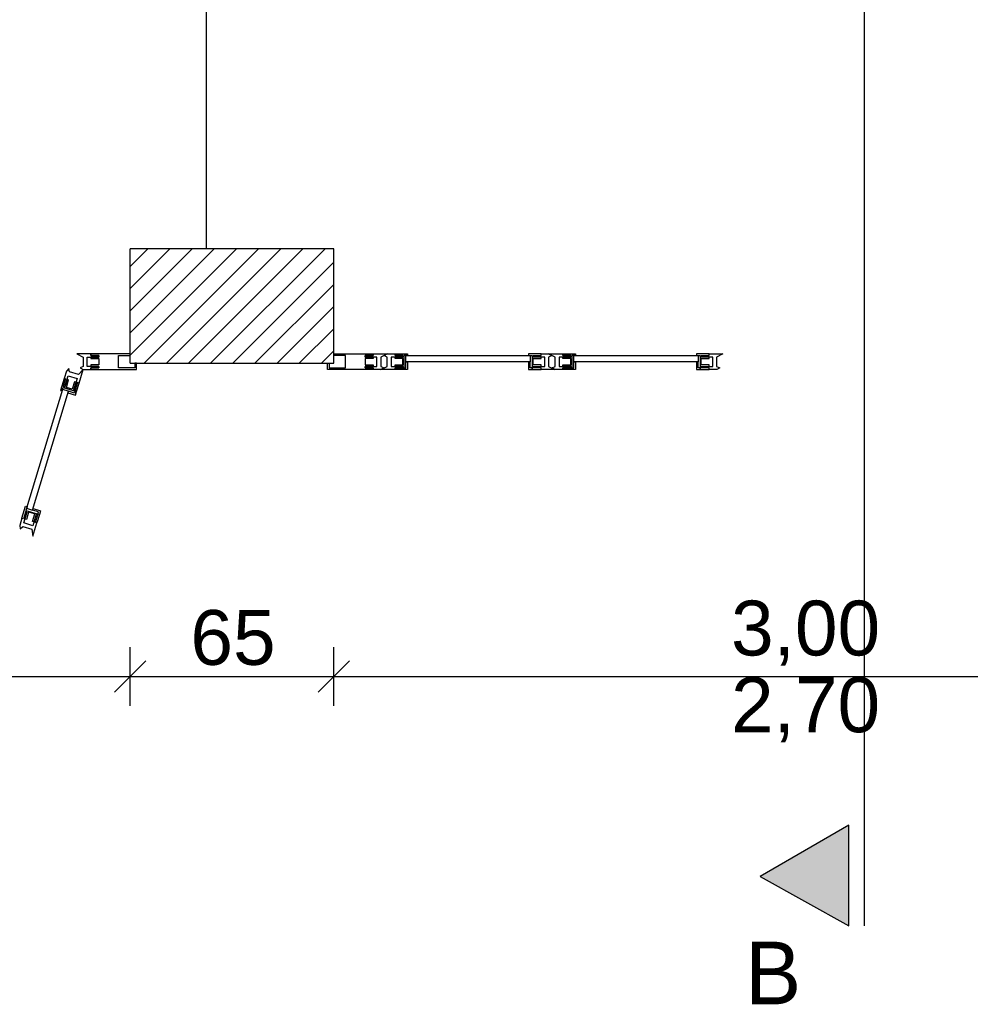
# Model space of a CAD drawing. Extents: x -73 to 183, y -4 to 85.
# Tile 11 of 98: x -43.28 to -40.25, y 30.59 to 33.73. Entities that reach past the tile are written whole.
import ezdxf

# ---------------------------------------------------------------- set-up
doc = ezdxf.new("R2010")
doc.units = 0
doc.header["$MEASUREMENT"] = 0
for name, pattern in [('Strichlinie', [0.005644, 0.002822, -0.002822]), ('Strichpunktlinie', [0.006703, 0.003528, -0.001764, 0, -0.001411]), ('Wipeout_Contour', [1, 0, -1])]:
    doc.linetypes.add(name, pattern=pattern)
for name, color, linetype in [('0._EG_2_0', 7, 'Continuous'), ('0._EG_2_P_BM_AUSSEN', 7, 'Continuous'), ('0._EG_2_P_ZE_BILD', 7, 'Continuous'), ('0._EG_2_R_NT_HIDDEN', 7, 'Continuous'), ('0._EG_2_R_TR_AUSSENWAND', 7, 'Continuous')]:
    doc.layers.add(name, color=color, linetype=linetype)
doc.styles.add('ERSTELLTER_STIL_1', font='ARIAL.TTF')
doc.styles.add('ERSTELLTER_STIL_3', font='txt')

msp = doc.modelspace()

# ---------------------------------------------------------------- hatches: boundary and pattern name
at = {"layer": '0._EG_2_P_ZE_BILD', "linetype": 'Continuous', "lineweight": 18, "ltscale": 1000}
msp.add_hatch(color=9, dxfattribs=at).paths.add_polyline_path([(-40.636, 30.8391), (-40.636, 31.1605), (-40.919, 30.9971)], flags=0)
at = {"layer": '0._EG_2_R_TR_AUSSENWAND', "linetype": 'Continuous', "ltscale": 1000}
h = msp.add_hatch(dxfattribs=at)
h.set_pattern_fill('MW_HLZ_0002', color=256, style=0, pattern_type=2)
h.set_pattern_definition([(45, (0, 0), (-0.03535534, 0.03535534), [])])
h.paths.add_polyline_path([(-42.9287, 33), (-42.9287, 32.665), (-42.9287, 32.635), (-42.2787, 32.635), (-42.2787, 32.665), (-42.2787, 33)], flags=0)

# ---------------------------------------------------------------- linework, layer by layer
at = {"layer": '0._EG_2_0', "linetype": 'Continuous', "ltscale": 1000}
for p, q in [((-42.9287, 32.665), (-42.9287, 33)), ((-42.2787, 32.665), (-42.2787, 33)), ((-42.9287, 32.635), (-42.9287, 32.665)), ((-42.2787, 32.635), (-42.2787, 32.665))]:
    msp.add_line(p, q, dxfattribs=at)
at = {"layer": '0._EG_2_P_BM_AUSSEN', "linetype": 'Continuous', "ltscale": 1000}
for p, q in [((-42.9287, 31.5413), (-42.9287, 31.7288)), ((-42.2787, 31.5413), (-42.2787, 31.7288)), ((-42.8787, 31.685), (-42.9787, 31.585)), ((-42.2287, 31.685), (-42.3287, 31.585)), ((-45.9287, 31.635), (-42.9287, 31.635)), ((-42.9287, 31.635), (-42.2787, 31.635)), ((-42.2787, 31.635), (-39.2787, 31.635))]:
    msp.add_line(p, q, dxfattribs=at)
at = {"layer": '0._EG_2_P_ZE_BILD', "linetype": 'Strichpunktlinie', "ltscale": 1000}
msp.add_line((-40.586, 30.8391), (-40.586, 39.9493), dxfattribs=at)
at = {"layer": '0._EG_2_P_ZE_BILD', "color": 255, "linetype": 'Continuous', "lineweight": 18, "ltscale": 1000}
for p, q in [((-40.636, 31.1605), (-40.919, 30.9971)), ((-40.636, 30.8391), (-40.636, 31.1605)), ((-40.919, 30.9971), (-40.636, 30.8391))]:
    msp.add_line(p, q, dxfattribs=at)
at = {"layer": '0._EG_2_P_ZE_BILD', "linetype": 'Continuous', "ltscale": 1000}
for p, q in [((-40.636, 31.1605), (-40.919, 30.9971)), ((-40.636, 30.8391), (-40.636, 31.1605)), ((-40.919, 30.9971), (-40.636, 30.8391))]:
    msp.add_line(p, q, dxfattribs=at)
at = {"layer": '0._EG_2_R_NT_HIDDEN', "linetype": 'Strichlinie', "ltscale": 1000}
msp.add_line((-42.6854, 33), (-42.6854, 39), dxfattribs=at)
at = {"layer": '0._EG_2_R_TR_AUSSENWAND', "linetype": 'Continuous', "ltscale": 1000}
for p, q in [((-42.2787, 33), (-42.9287, 33)), ((-42.9287, 32.635), (-42.2787, 32.635))]:
    msp.add_line(p, q, dxfattribs=at)

# ---------------------------------------------------------------- texts
at = {"layer": '0._EG_2_P_BM_AUSSEN', "linetype": 'Continuous', "char_height": 0.175, "attachment_point": 7, "style": 'ERSTELLTER_STIL_1'}
for s, insert in [('{65}', (-42.7365, 31.67)), ('{3,00}', (-41.0115, 31.67)), ('{2,70}', (-41.0115, 31.425))]:
    msp.add_mtext(s, dxfattribs=dict(at, insert=insert))
at = {"layer": '0._EG_2_P_ZE_BILD', "linetype": 'Continuous', "insert": (-40.8769, 30.7892), "char_height": 0.2, "attachment_point": 2, "style": 'ERSTELLTER_STIL_3'}
msp.add_mtext('{B}', dxfattribs=at)

# ---------------------------------------------------------------- wipeouts: each hides what was drawn before it
at = {"color": 254, "linetype": 'Wipeout_Contour', "lineweight": 0, "ltscale": 212.326785}
msp.add_wipeout([(-41.6527, 32.66), (-41.6527, 32.64), (-42.0487, 32.64), (-42.0487, 32.66)], dxfattribs=at).dxf.layer = '0._EG_2_R_TR_AUSSENWAND'
at = {"color": 254, "linetype": 'Wipeout_Contour', "lineweight": 0, "ltscale": 210.640538}
msp.add_wipeout([(-41.1167, 32.66), (-41.1167, 32.64), (-41.5127, 32.64), (-41.5127, 32.66)], dxfattribs=at).dxf.layer = '0._EG_2_R_TR_AUSSENWAND'
at = {"color": 254, "linetype": 'Wipeout_Contour', "lineweight": 0, "ltscale": 215.880241}
msp.add_wipeout([(-43.2592, 32.1723), (-43.2401, 32.1665), (-43.1257, 32.5456), (-43.1449, 32.5514)], dxfattribs=at).dxf.layer = '0._EG_2_R_TR_AUSSENWAND'

# ---------------------------------------------------------------- next in the draw order: wipeouts: each hides what was drawn before it
at = {"color": 254, "linetype": 'Wipeout_Contour', "lineweight": 0, "ltscale": 1185.129205}
msp.add_wipeout([(-42.9087, 32.635), (-42.9137, 32.635), (-42.9137, 32.62), (-42.9662, 32.62), (-42.9662, 32.66), (-42.9287, 32.66), (-42.9287, 32.665), (-43.0537, 32.665), (-43.0537, 32.66), (-43.0287, 32.66), (-43.0287, 32.655), (-43.0537, 32.655), (-43.0537, 32.65), (-43.0287, 32.65), (-43.0287, 32.63), (-43.0537, 32.63), (-43.0537, 32.625), (-43.0287, 32.625), (-43.0287, 32.62), (-43.0537, 32.62), (-43.0537, 32.615), (-42.9087, 32.615)], dxfattribs=at).dxf.layer = '0._EG_2_R_TR_AUSSENWAND'
at = {"color": 254, "linetype": 'Wipeout_Contour', "lineweight": 0, "ltscale": 1176.15018}
msp.add_wipeout([(-42.2987, 32.635), (-42.2937, 32.635), (-42.2937, 32.62), (-42.2412, 32.62), (-42.2412, 32.66), (-42.2787, 32.66), (-42.2787, 32.665), (-42.1537, 32.665), (-42.1537, 32.66), (-42.1787, 32.66), (-42.1787, 32.655), (-42.1537, 32.655), (-42.1537, 32.65), (-42.1787, 32.65), (-42.1787, 32.63), (-42.1537, 32.63), (-42.1537, 32.625), (-42.1787, 32.625), (-42.1787, 32.62), (-42.1537, 32.62), (-42.1537, 32.615), (-42.2987, 32.615)], dxfattribs=at).dxf.layer = '0._EG_2_R_TR_AUSSENWAND'
at = {"color": 254, "linetype": 'Wipeout_Contour', "lineweight": 0, "ltscale": 792.807353}
msp.add_wipeout([(-41.6177, 32.615), (-41.6177, 32.62), (-41.6427, 32.62), (-41.6427, 32.625), (-41.6052, 32.625), (-41.6052, 32.655), (-41.6427, 32.655), (-41.6427, 32.66), (-41.6177, 32.66), (-41.6177, 32.665), (-41.5937, 32.665), (-41.5837, 32.66), (-41.5937, 32.655), (-41.5937, 32.625), (-41.5737, 32.615)], dxfattribs=at).dxf.layer = '0._EG_2_R_TR_AUSSENWAND'
at = {"color": 254, "linetype": 'Wipeout_Contour', "lineweight": 0, "ltscale": 785.990877}
msp.add_wipeout([(-41.0567, 32.615), (-41.0817, 32.615), (-41.0817, 32.62), (-41.1067, 32.62), (-41.1067, 32.625), (-41.0692, 32.625), (-41.0692, 32.655), (-41.1067, 32.655), (-41.1067, 32.66), (-41.0817, 32.66), (-41.0817, 32.665), (-41.0377, 32.665), (-41.0577, 32.655), (-41.0577, 32.625), (-41.0477, 32.62)], dxfattribs=at).dxf.layer = '0._EG_2_R_TR_AUSSENWAND'
at = {"color": 254, "linetype": 'Wipeout_Contour', "lineweight": 0, "ltscale": 808.727291}
msp.add_wipeout([(-43.2263, 32.1258), (-43.2311, 32.1272), (-43.2238, 32.1512), (-43.2286, 32.1526), (-43.2394, 32.1167), (-43.2682, 32.1254), (-43.2573, 32.1613), (-43.2621, 32.1627), (-43.2693, 32.1388), (-43.2741, 32.1402), (-43.2811, 32.1172), (-43.2792, 32.1062), (-43.2715, 32.1143), (-43.2428, 32.1057), (-43.239, 32.0836)], dxfattribs=at).dxf.layer = '0._EG_2_R_TR_AUSSENWAND'

# ---------------------------------------------------------------- next in the draw order: linework, layer by layer
at = {"layer": '0._EG_2_R_TR_AUSSENWAND', "linetype": 'Continuous', "ltscale": 1000}
for p, q in [((-42.9662, 32.62), (-42.9662, 32.66)), ((-42.9662, 32.66), (-42.9287, 32.66)), ((-42.9287, 32.66), (-42.9287, 32.665)), ((-42.9287, 32.635), (-42.9287, 32.665)), ((-42.2787, 32.66), (-42.2787, 32.665)), ((-42.2787, 32.635), (-42.2787, 32.665)), ((-42.2412, 32.66), (-42.2787, 32.66)), ((-42.2412, 32.62), (-42.2412, 32.66)), ((-41.0377, 32.665), (-41.0577, 32.655)), ((-41.0577, 32.655), (-41.0577, 32.625)), ((-42.9137, 32.62), (-42.9662, 32.62)), ((-42.9087, 32.635), (-42.9137, 32.635)), ((-42.9137, 32.635), (-42.9137, 32.62)), ((-42.9087, 32.615), (-42.9087, 32.635)), ((-42.2987, 32.635), (-42.2937, 32.635)), ((-42.2987, 32.615), (-42.2987, 32.635)), ((-42.2937, 32.635), (-42.2937, 32.62)), ((-42.2937, 32.62), (-42.2412, 32.62)), ((-41.0577, 32.625), (-41.0477, 32.62)), ((-41.0477, 32.62), (-41.0567, 32.615)), ((-43.2428, 32.1057), (-43.239, 32.0836))]:
    msp.add_line(p, q, dxfattribs=at)

# ---------------------------------------------------------------- next in the draw order: wipeouts: each hides what was drawn before it
at = {"color": 254, "linetype": 'Wipeout_Contour', "lineweight": 0, "ltscale": 811.042442}
msp.add_wipeout([(-43.0787, 32.615), (-43.0537, 32.615), (-43.0537, 32.62), (-43.0287, 32.62), (-43.0287, 32.625), (-43.0662, 32.625), (-43.0662, 32.655), (-43.0287, 32.655), (-43.0287, 32.66), (-43.0537, 32.66), (-43.0537, 32.665), (-43.0987, 32.665), (-43.0787, 32.655), (-43.0787, 32.625), (-43.0887, 32.62)], dxfattribs=at).dxf.layer = '0._EG_2_R_TR_AUSSENWAND'
at = {"color": 254, "linetype": 'Wipeout_Contour', "lineweight": 0, "ltscale": 798.607485}
msp.add_wipeout([(-42.1287, 32.615), (-42.1537, 32.615), (-42.1537, 32.62), (-42.1787, 32.62), (-42.1787, 32.625), (-42.1412, 32.625), (-42.1412, 32.655), (-42.1787, 32.655), (-42.1787, 32.66), (-42.1537, 32.66), (-42.1537, 32.665), (-42.1087, 32.665), (-42.1287, 32.655), (-42.1287, 32.625), (-42.1187, 32.62)], dxfattribs=at).dxf.layer = '0._EG_2_R_TR_AUSSENWAND'
at = {"color": 254, "linetype": 'Wipeout_Contour', "lineweight": 0, "ltscale": 954.257025}
msp.add_wipeout([(-41.6177, 32.615), (-41.6177, 32.62), (-41.6427, 32.62), (-41.6427, 32.625), (-41.6177, 32.625), (-41.6177, 32.63), (-41.6427, 32.63), (-41.6427, 32.65), (-41.6177, 32.65), (-41.6177, 32.655), (-41.6427, 32.655), (-41.6427, 32.66), (-41.6177, 32.66), (-41.6177, 32.665), (-41.6577, 32.665), (-41.6577, 32.66), (-41.6457, 32.66), (-41.6457, 32.615)], dxfattribs=at).dxf.layer = '0._EG_2_R_TR_AUSSENWAND'
at = {"color": 254, "linetype": 'Wipeout_Contour', "lineweight": 0, "ltscale": 793.140797}
msp.add_wipeout([(-41.5477, 32.665), (-41.5477, 32.66), (-41.5227, 32.66), (-41.5227, 32.655), (-41.5602, 32.655), (-41.5602, 32.625), (-41.5227, 32.625), (-41.5227, 32.62), (-41.5477, 32.62), (-41.5477, 32.615), (-41.5727, 32.615), (-41.5827, 32.62), (-41.5727, 32.625), (-41.5727, 32.655), (-41.5927, 32.665)], dxfattribs=at).dxf.layer = '0._EG_2_R_TR_AUSSENWAND'
at = {"color": 254, "linetype": 'Wipeout_Contour', "lineweight": 0, "ltscale": 946.680177}
msp.add_wipeout([(-41.0817, 32.615), (-41.0817, 32.62), (-41.1067, 32.62), (-41.1067, 32.625), (-41.0817, 32.625), (-41.0817, 32.63), (-41.1067, 32.63), (-41.1067, 32.65), (-41.0817, 32.65), (-41.0817, 32.655), (-41.1067, 32.655), (-41.1067, 32.66), (-41.0817, 32.66), (-41.0817, 32.665), (-41.1217, 32.665), (-41.1217, 32.66), (-41.1097, 32.66), (-41.1097, 32.615)], dxfattribs=at).dxf.layer = '0._EG_2_R_TR_AUSSENWAND'
at = {"color": 254, "linetype": 'Wipeout_Contour', "lineweight": 0, "ltscale": 968.924606}
msp.add_wipeout([(-43.2263, 32.1258), (-43.2311, 32.1272), (-43.2238, 32.1512), (-43.2286, 32.1526), (-43.2358, 32.1287), (-43.2406, 32.1301), (-43.2334, 32.154), (-43.2526, 32.1598), (-43.2598, 32.1359), (-43.2646, 32.1373), (-43.2573, 32.1613), (-43.2621, 32.1627), (-43.2693, 32.1388), (-43.2741, 32.1402), (-43.2626, 32.1785), (-43.2578, 32.1771), (-43.2613, 32.1656), (-43.2182, 32.1526)], dxfattribs=at).dxf.layer = '0._EG_2_R_TR_AUSSENWAND'

# ---------------------------------------------------------------- next in the draw order: linework, layer by layer
at = {"layer": '0._EG_2_R_TR_AUSSENWAND', "linetype": 'Continuous', "ltscale": 1000}
for p, q in [((-43.0537, 32.665), (-43.0987, 32.665)), ((-43.0987, 32.665), (-43.0787, 32.655)), ((-43.0662, 32.655), (-43.0287, 32.655)), ((-42.9287, 32.665), (-43.0537, 32.665)), ((-43.0537, 32.665), (-43.0537, 32.66)), ((-43.0537, 32.66), (-43.0537, 32.665)), ((-43.0537, 32.66), (-43.0287, 32.66)), ((-43.0287, 32.66), (-43.0537, 32.66)), ((-43.0287, 32.655), (-43.0537, 32.655)), ((-43.0537, 32.655), (-43.0537, 32.65)), ((-43.0537, 32.65), (-43.0287, 32.65)), ((-43.0287, 32.66), (-43.0287, 32.655)), ((-43.0287, 32.655), (-43.0287, 32.66)), ((-43.0287, 32.65), (-43.0287, 32.63)), ((-42.2787, 32.665), (-42.1537, 32.665)), ((-42.1537, 32.66), (-42.1787, 32.66)), ((-42.1787, 32.66), (-42.1787, 32.655)), ((-42.1787, 32.655), (-42.1787, 32.66)), ((-42.1787, 32.66), (-42.1537, 32.66)), ((-42.1787, 32.655), (-42.1537, 32.655)), ((-42.1537, 32.65), (-42.1787, 32.65)), ((-42.1787, 32.65), (-42.1787, 32.63)), ((-42.1537, 32.665), (-42.1537, 32.66)), ((-42.1537, 32.66), (-42.1537, 32.665)), ((-42.1537, 32.655), (-42.1537, 32.65)), ((-41.6177, 32.665), (-41.6577, 32.665)), ((-41.6577, 32.665), (-41.6577, 32.66)), ((-41.6577, 32.66), (-41.6457, 32.66)), ((-41.6427, 32.66), (-41.6177, 32.66)), ((-41.6427, 32.66), (-41.6177, 32.66)), ((-41.6177, 32.66), (-41.6177, 32.665)), ((-41.6177, 32.665), (-41.5937, 32.665)), ((-41.6177, 32.66), (-41.6177, 32.665)), ((-41.6177, 32.65), (-41.6177, 32.655)), ((-41.6052, 32.625), (-41.6052, 32.655)), ((-41.5937, 32.665), (-41.5837, 32.66)), ((-41.5837, 32.66), (-41.5937, 32.655)), ((-41.5937, 32.655), (-41.5937, 32.625)), ((-41.5727, 32.655), (-41.5927, 32.665)), ((-41.5727, 32.625), (-41.5727, 32.655)), ((-41.0817, 32.665), (-41.1217, 32.665)), ((-41.1217, 32.665), (-41.1217, 32.66)), ((-41.1217, 32.66), (-41.1097, 32.66)), ((-41.1067, 32.66), (-41.0817, 32.66)), ((-41.1067, 32.66), (-41.0817, 32.66)), ((-41.0817, 32.66), (-41.0817, 32.665)), ((-41.0817, 32.665), (-41.0377, 32.665)), ((-41.0817, 32.66), (-41.0817, 32.665)), ((-41.0817, 32.65), (-41.0817, 32.655)), ((-41.0692, 32.625), (-41.0692, 32.655)), ((-43.0287, 32.63), (-43.0537, 32.63)), ((-43.0537, 32.63), (-43.0537, 32.625)), ((-43.0537, 32.625), (-43.0287, 32.625)), ((-43.0287, 32.62), (-43.0537, 32.62)), ((-43.0537, 32.62), (-43.0537, 32.615)), ((-43.0537, 32.615), (-43.0537, 32.62)), ((-43.0537, 32.62), (-43.0287, 32.62)), ((-43.0287, 32.625), (-43.0287, 32.62)), ((-43.0287, 32.62), (-43.0287, 32.625)), ((-42.1787, 32.63), (-42.1537, 32.63)), ((-42.1537, 32.625), (-42.1787, 32.625)), ((-42.1787, 32.625), (-42.1787, 32.62)), ((-42.1787, 32.62), (-42.1787, 32.625)), ((-42.1787, 32.62), (-42.1537, 32.62)), ((-42.1537, 32.62), (-42.1787, 32.62)), ((-42.1537, 32.63), (-42.1537, 32.625)), ((-42.1537, 32.62), (-42.1537, 32.615)), ((-42.1537, 32.615), (-42.1537, 32.62)), ((-41.6177, 32.625), (-41.6177, 32.63)), ((-41.6177, 32.615), (-41.6177, 32.62)), ((-41.6177, 32.615), (-41.6177, 32.62)), ((-41.5937, 32.625), (-41.5737, 32.615)), ((-41.5827, 32.62), (-41.5727, 32.625)), ((-41.5727, 32.615), (-41.5827, 32.62)), ((-41.0817, 32.625), (-41.0817, 32.63)), ((-41.0817, 32.615), (-41.0817, 32.62)), ((-41.0817, 32.615), (-41.0817, 32.62)), ((-43.0537, 32.615), (-42.9087, 32.615)), ((-42.1537, 32.615), (-42.2987, 32.615)), ((-41.5737, 32.615), (-41.6177, 32.615)), ((-41.0567, 32.615), (-41.0817, 32.615)), ((-43.2741, 32.1402), (-43.2626, 32.1785)), ((-43.2626, 32.1785), (-43.2578, 32.1771)), ((-43.2621, 32.1627), (-43.2693, 32.1388)), ((-43.2621, 32.1627), (-43.2693, 32.1388)), ((-43.2682, 32.1254), (-43.2573, 32.1613)), ((-43.2646, 32.1373), (-43.2573, 32.1613)), ((-43.2573, 32.1613), (-43.2621, 32.1627)), ((-43.2573, 32.1613), (-43.2621, 32.1627)), ((-43.2578, 32.1771), (-43.2613, 32.1656)), ((-43.2741, 32.1402), (-43.2811, 32.1172)), ((-43.2811, 32.1172), (-43.2792, 32.1062)), ((-43.2693, 32.1388), (-43.2741, 32.1402)), ((-43.2693, 32.1388), (-43.2741, 32.1402)), ((-43.2394, 32.1167), (-43.2682, 32.1254)), ((-43.2598, 32.1359), (-43.2646, 32.1373)), ((-43.2358, 32.1287), (-43.2406, 32.1301)), ((-43.239, 32.0836), (-43.2263, 32.1258)), ((-43.2263, 32.1258), (-43.2311, 32.1272)), ((-43.2263, 32.1258), (-43.2311, 32.1272)), ((-43.2792, 32.1062), (-43.2715, 32.1143)), ((-43.2715, 32.1143), (-43.2428, 32.1057))]:
    msp.add_line(p, q, dxfattribs=at)

# ---------------------------------------------------------------- next in the draw order: wipeouts: each hides what was drawn before it
at = {"color": 254, "linetype": 'Wipeout_Contour', "lineweight": 0, "ltscale": 799.99937}
msp.add_wipeout([(-42.1087, 32.665), (-42.0837, 32.665), (-42.0837, 32.66), (-42.0587, 32.66), (-42.0587, 32.655), (-42.0962, 32.655), (-42.0962, 32.625), (-42.0587, 32.625), (-42.0587, 32.62), (-42.0837, 32.62), (-42.0837, 32.615), (-42.1287, 32.615), (-42.1087, 32.625), (-42.1087, 32.655), (-42.1187, 32.66)], dxfattribs=at).dxf.layer = '0._EG_2_R_TR_AUSSENWAND'
at = {"color": 254, "linetype": 'Wipeout_Contour', "lineweight": 0, "ltscale": 949.897885}
msp.add_wipeout([(-41.5477, 32.615), (-41.5477, 32.62), (-41.5227, 32.62), (-41.5227, 32.625), (-41.5477, 32.625), (-41.5477, 32.63), (-41.5227, 32.63), (-41.5227, 32.65), (-41.5477, 32.65), (-41.5477, 32.655), (-41.5227, 32.655), (-41.5227, 32.66), (-41.5477, 32.66), (-41.5477, 32.665), (-41.5077, 32.665), (-41.5077, 32.66), (-41.5197, 32.66), (-41.5197, 32.615)], dxfattribs=at).dxf.layer = '0._EG_2_R_TR_AUSSENWAND'
at = {"color": 254, "linetype": 'Wipeout_Contour', "lineweight": 0, "ltscale": 809.809466}
msp.add_wipeout([(-43.1323, 32.6103), (-43.1396, 32.5864), (-43.1348, 32.5849), (-43.142, 32.561), (-43.1372, 32.5595), (-43.1264, 32.5954), (-43.0976, 32.5868), (-43.1085, 32.5509), (-43.1037, 32.5494), (-43.0965, 32.5734), (-43.0917, 32.5719), (-43.0787, 32.615), (-43.094, 32.5987), (-43.1228, 32.6074), (-43.1247, 32.6184)], dxfattribs=at).dxf.layer = '0._EG_2_R_TR_AUSSENWAND'
at = {"color": 254, "linetype": 'Wipeout_Contour', "lineweight": 0, "ltscale": 316.96288}
msp.add_wipeout([(-41.6457, 32.615), (-41.6457, 32.62), (-41.6527, 32.62), (-41.6527, 32.64), (-41.6577, 32.64), (-41.6577, 32.615)], dxfattribs=at).dxf.layer = '0._EG_2_R_TR_AUSSENWAND'
at = {"color": 254, "linetype": 'Wipeout_Contour', "lineweight": 0, "ltscale": 314.435129}
msp.add_wipeout([(-41.1097, 32.615), (-41.1097, 32.62), (-41.1167, 32.62), (-41.1167, 32.64), (-41.1217, 32.64), (-41.1217, 32.615)], dxfattribs=at).dxf.layer = '0._EG_2_R_TR_AUSSENWAND'
at = {"color": 254, "linetype": 'Wipeout_Contour', "lineweight": 0, "ltscale": 323.484158}
msp.add_wipeout([(-43.2182, 32.1526), (-43.223, 32.154), (-43.2209, 32.1607), (-43.2401, 32.1665), (-43.2386, 32.1713), (-43.2147, 32.1641)], dxfattribs=at).dxf.layer = '0._EG_2_R_TR_AUSSENWAND'

# ---------------------------------------------------------------- next in the draw order: linework, layer by layer
at = {"layer": '0._EG_2_R_TR_AUSSENWAND', "linetype": 'Continuous', "ltscale": 1000}
for p, q in [((-43.0787, 32.655), (-43.0787, 32.625)), ((-43.0662, 32.625), (-43.0662, 32.655)), ((-42.1412, 32.655), (-42.1787, 32.655)), ((-42.1537, 32.665), (-42.1087, 32.665)), ((-42.1412, 32.625), (-42.1412, 32.655)), ((-42.1087, 32.665), (-42.1287, 32.655)), ((-42.1287, 32.655), (-42.1287, 32.625)), ((-42.1187, 32.66), (-42.1087, 32.665)), ((-42.1087, 32.655), (-42.1187, 32.66)), ((-42.1087, 32.625), (-42.1087, 32.655)), ((-41.6527, 32.66), (-41.6527, 32.64)), ((-41.6457, 32.66), (-41.6457, 32.615)), ((-41.6427, 32.655), (-41.6427, 32.66)), ((-41.6427, 32.655), (-41.6427, 32.66)), ((-41.6052, 32.655), (-41.6427, 32.655)), ((-41.6177, 32.655), (-41.6427, 32.655)), ((-41.6427, 32.63), (-41.6427, 32.65)), ((-41.6427, 32.65), (-41.6177, 32.65)), ((-41.5927, 32.665), (-41.5477, 32.665)), ((-41.5602, 32.655), (-41.5602, 32.625)), ((-41.5477, 32.665), (-41.5477, 32.66)), ((-41.5477, 32.66), (-41.5477, 32.665)), ((-41.5477, 32.665), (-41.5077, 32.665)), ((-41.5477, 32.66), (-41.5227, 32.66)), ((-41.5227, 32.66), (-41.5477, 32.66)), ((-41.5477, 32.65), (-41.5477, 32.655)), ((-41.5077, 32.66), (-41.5197, 32.66)), ((-41.5127, 32.66), (-41.1167, 32.66)), ((-41.5077, 32.665), (-41.5077, 32.66)), ((-41.1167, 32.66), (-41.1167, 32.64)), ((-41.1097, 32.66), (-41.1097, 32.615)), ((-41.1067, 32.655), (-41.1067, 32.66)), ((-41.1067, 32.655), (-41.1067, 32.66)), ((-41.0692, 32.655), (-41.1067, 32.655)), ((-41.0817, 32.655), (-41.1067, 32.655)), ((-41.1067, 32.63), (-41.1067, 32.65)), ((-41.1067, 32.65), (-41.0817, 32.65)), ((-43.1247, 32.6184), (-43.1323, 32.6103)), ((-43.1228, 32.6074), (-43.1247, 32.6184)), ((-43.0787, 32.625), (-43.0887, 32.62)), ((-43.0887, 32.62), (-43.0787, 32.615)), ((-43.0287, 32.625), (-43.0662, 32.625)), ((-42.1787, 32.625), (-42.1412, 32.625)), ((-42.1287, 32.625), (-42.1187, 32.62)), ((-42.1287, 32.615), (-42.1087, 32.625)), ((-42.1187, 32.62), (-42.1287, 32.615)), ((-41.6527, 32.64), (-41.6577, 32.64)), ((-41.6577, 32.64), (-41.6577, 32.615)), ((-41.6527, 32.62), (-41.6527, 32.64)), ((-41.6457, 32.62), (-41.6527, 32.62)), ((-41.6457, 32.615), (-41.6457, 32.62)), ((-41.6177, 32.63), (-41.6427, 32.63)), ((-41.6427, 32.62), (-41.6427, 32.625)), ((-41.6427, 32.625), (-41.6052, 32.625)), ((-41.6427, 32.62), (-41.6427, 32.625)), ((-41.6427, 32.625), (-41.6177, 32.625)), ((-41.6177, 32.62), (-41.6427, 32.62)), ((-41.6177, 32.62), (-41.6427, 32.62)), ((-41.5477, 32.625), (-41.5477, 32.63)), ((-41.5477, 32.62), (-41.5477, 32.615)), ((-41.5477, 32.615), (-41.5477, 32.62)), ((-41.1167, 32.64), (-41.1217, 32.64)), ((-41.1217, 32.64), (-41.1217, 32.615)), ((-41.1167, 32.62), (-41.1167, 32.64)), ((-41.1097, 32.62), (-41.1167, 32.62)), ((-41.1097, 32.615), (-41.1097, 32.62)), ((-41.0817, 32.63), (-41.1067, 32.63)), ((-41.1067, 32.62), (-41.1067, 32.625)), ((-41.1067, 32.625), (-41.0692, 32.625)), ((-41.1067, 32.62), (-41.1067, 32.625)), ((-41.1067, 32.625), (-41.0817, 32.625)), ((-41.0817, 32.62), (-41.1067, 32.62)), ((-41.0817, 32.62), (-41.1067, 32.62)), ((-43.0787, 32.615), (-43.0537, 32.615)), ((-42.1287, 32.615), (-42.1537, 32.615)), ((-41.6577, 32.615), (-41.6457, 32.615)), ((-41.6457, 32.615), (-41.6177, 32.615)), ((-41.5477, 32.615), (-41.5727, 32.615)), ((-41.1217, 32.615), (-41.1097, 32.615)), ((-41.1097, 32.615), (-41.0817, 32.615)), ((-43.2613, 32.1656), (-43.2182, 32.1526)), ((-43.2526, 32.1598), (-43.2598, 32.1359)), ((-43.2592, 32.1723), (-43.2401, 32.1665)), ((-43.2334, 32.154), (-43.2526, 32.1598)), ((-43.2406, 32.1301), (-43.2334, 32.154)), ((-43.2401, 32.1665), (-43.2386, 32.1713)), ((-43.2209, 32.1607), (-43.2401, 32.1665)), ((-43.2286, 32.1526), (-43.2394, 32.1167)), ((-43.2386, 32.1713), (-43.2147, 32.1641)), ((-43.2286, 32.1526), (-43.2358, 32.1287)), ((-43.2311, 32.1272), (-43.2238, 32.1512)), ((-43.2311, 32.1272), (-43.2238, 32.1512)), ((-43.2238, 32.1512), (-43.2286, 32.1526)), ((-43.2238, 32.1512), (-43.2286, 32.1526)), ((-43.2182, 32.1526), (-43.2263, 32.1258)), ((-43.223, 32.154), (-43.2209, 32.1607)), ((-43.2182, 32.1526), (-43.223, 32.154)), ((-43.2147, 32.1641), (-43.2182, 32.1526))]:
    msp.add_line(p, q, dxfattribs=at)

# ---------------------------------------------------------------- next in the draw order: wipeouts: each hides what was drawn before it
at = {"color": 254, "linetype": 'Wipeout_Contour', "lineweight": 0, "ltscale": 957.490776}
msp.add_wipeout([(-42.0837, 32.615), (-42.0837, 32.62), (-42.0587, 32.62), (-42.0587, 32.625), (-42.0837, 32.625), (-42.0837, 32.63), (-42.0587, 32.63), (-42.0587, 32.65), (-42.0837, 32.65), (-42.0837, 32.655), (-42.0587, 32.655), (-42.0587, 32.66), (-42.0837, 32.66), (-42.0837, 32.665), (-42.0437, 32.665), (-42.0437, 32.66), (-42.0557, 32.66), (-42.0557, 32.615)], dxfattribs=at).dxf.layer = '0._EG_2_R_TR_AUSSENWAND'
at = {"color": 254, "linetype": 'Wipeout_Contour', "lineweight": 0, "ltscale": 316.561692}
msp.add_wipeout([(-41.5197, 32.615), (-41.5197, 32.62), (-41.5127, 32.62), (-41.5127, 32.64), (-41.5077, 32.64), (-41.5077, 32.615)], dxfattribs=at).dxf.layer = '0._EG_2_R_TR_AUSSENWAND'
at = {"color": 254, "linetype": 'Wipeout_Contour', "lineweight": 0, "ltscale": 972.147678}
msp.add_wipeout([(-43.0917, 32.5719), (-43.0965, 32.5734), (-43.1037, 32.5494), (-43.1085, 32.5509), (-43.1013, 32.5748), (-43.106, 32.5762), (-43.1133, 32.5523), (-43.1324, 32.5581), (-43.1252, 32.582), (-43.13, 32.5835), (-43.1372, 32.5595), (-43.142, 32.561), (-43.1348, 32.5849), (-43.1396, 32.5864), (-43.1511, 32.5481), (-43.1463, 32.5466), (-43.1429, 32.5581), (-43.0998, 32.5451)], dxfattribs=at).dxf.layer = '0._EG_2_R_TR_AUSSENWAND'

# ---------------------------------------------------------------- next in the draw order: linework, layer by layer
at = {"layer": '0._EG_2_R_TR_AUSSENWAND', "linetype": 'Continuous', "ltscale": 1000}
for p, q in [((-42.1087, 32.665), (-42.0837, 32.665)), ((-42.0962, 32.655), (-42.0962, 32.625)), ((-42.0837, 32.665), (-42.0837, 32.66)), ((-42.0837, 32.66), (-42.0837, 32.665)), ((-42.0837, 32.665), (-42.0437, 32.665)), ((-42.0837, 32.66), (-42.0587, 32.66)), ((-42.0587, 32.66), (-42.0837, 32.66)), ((-42.0837, 32.65), (-42.0837, 32.655)), ((-42.0437, 32.66), (-42.0557, 32.66)), ((-42.0487, 32.66), (-41.6527, 32.66)), ((-42.0437, 32.665), (-42.0437, 32.66)), ((-41.5227, 32.655), (-41.5602, 32.655)), ((-41.5477, 32.655), (-41.5227, 32.655)), ((-41.5227, 32.65), (-41.5477, 32.65)), ((-41.5227, 32.66), (-41.5227, 32.655)), ((-41.5227, 32.655), (-41.5227, 32.66)), ((-41.5227, 32.63), (-41.5227, 32.65)), ((-41.5197, 32.66), (-41.5197, 32.615)), ((-41.5127, 32.64), (-41.5127, 32.66)), ((-42.0837, 32.625), (-42.0837, 32.63)), ((-42.0837, 32.62), (-42.0837, 32.615)), ((-42.0837, 32.615), (-42.0837, 32.62)), ((-41.5602, 32.625), (-41.5227, 32.625)), ((-41.5477, 32.63), (-41.5227, 32.63)), ((-41.5227, 32.625), (-41.5477, 32.625)), ((-41.5227, 32.62), (-41.5477, 32.62)), ((-41.5477, 32.62), (-41.5227, 32.62)), ((-41.5227, 32.625), (-41.5227, 32.62)), ((-41.5227, 32.62), (-41.5227, 32.625)), ((-41.5197, 32.615), (-41.5197, 32.62)), ((-41.5197, 32.62), (-41.5127, 32.62)), ((-41.1167, 32.64), (-41.5127, 32.64)), ((-41.5127, 32.62), (-41.5127, 32.64)), ((-41.5127, 32.64), (-41.5077, 32.64)), ((-41.5077, 32.64), (-41.5077, 32.615)), ((-43.1323, 32.6103), (-43.1396, 32.5864)), ((-43.1264, 32.5954), (-43.0976, 32.5868)), ((-43.094, 32.5987), (-43.1228, 32.6074)), ((-43.0787, 32.615), (-43.094, 32.5987)), ((-43.0917, 32.5719), (-43.0787, 32.615)), ((-42.0837, 32.615), (-42.1287, 32.615)), ((-41.5197, 32.615), (-41.5477, 32.615)), ((-41.5077, 32.615), (-41.5197, 32.615)), ((-43.1396, 32.5864), (-43.1348, 32.5849)), ((-43.1348, 32.5849), (-43.1396, 32.5864)), ((-43.1252, 32.582), (-43.13, 32.5835)), ((-43.1013, 32.5748), (-43.106, 32.5762)), ((-43.0965, 32.5734), (-43.0917, 32.5719)), ((-43.0917, 32.5719), (-43.0965, 32.5734)), ((-43.1449, 32.5514), (-43.2592, 32.1723)), ((-43.1511, 32.5481), (-43.1463, 32.5466))]:
    msp.add_line(p, q, dxfattribs=at)

# ---------------------------------------------------------------- next in the draw order: wipeouts: each hides what was drawn before it
at = {"color": 254, "linetype": 'Wipeout_Contour', "lineweight": 0, "ltscale": 319.100009}
msp.add_wipeout([(-42.0557, 32.615), (-42.0557, 32.62), (-42.0487, 32.62), (-42.0487, 32.64), (-42.0437, 32.64), (-42.0437, 32.615)], dxfattribs=at).dxf.layer = '0._EG_2_R_TR_AUSSENWAND'
at = {"color": 254, "linetype": 'Wipeout_Contour', "lineweight": 0, "ltscale": 325.01279}
msp.add_wipeout([(-43.0998, 32.5451), (-43.1046, 32.5466), (-43.1066, 32.5399), (-43.1257, 32.5456), (-43.1272, 32.5408), (-43.1032, 32.5336)], dxfattribs=at).dxf.layer = '0._EG_2_R_TR_AUSSENWAND'

# ---------------------------------------------------------------- next in the draw order: linework, layer by layer
at = {"layer": '0._EG_2_R_TR_AUSSENWAND', "linetype": 'Continuous', "ltscale": 1000}
for p, q in [((-42.0587, 32.655), (-42.0962, 32.655)), ((-42.0837, 32.655), (-42.0587, 32.655)), ((-42.0587, 32.65), (-42.0837, 32.65)), ((-42.0587, 32.66), (-42.0587, 32.655)), ((-42.0587, 32.655), (-42.0587, 32.66)), ((-42.0587, 32.63), (-42.0587, 32.65)), ((-42.0557, 32.66), (-42.0557, 32.615)), ((-42.0487, 32.64), (-42.0487, 32.66)), ((-42.0962, 32.625), (-42.0587, 32.625)), ((-42.0837, 32.63), (-42.0587, 32.63)), ((-42.0587, 32.625), (-42.0837, 32.625)), ((-42.0587, 32.62), (-42.0837, 32.62)), ((-42.0837, 32.62), (-42.0587, 32.62)), ((-42.0587, 32.625), (-42.0587, 32.62)), ((-42.0587, 32.62), (-42.0587, 32.625)), ((-42.0557, 32.615), (-42.0557, 32.62)), ((-42.0557, 32.62), (-42.0487, 32.62)), ((-41.6527, 32.64), (-42.0487, 32.64)), ((-42.0487, 32.62), (-42.0487, 32.64)), ((-42.0487, 32.64), (-42.0437, 32.64)), ((-42.0437, 32.64), (-42.0437, 32.615)), ((-43.1372, 32.5595), (-43.1264, 32.5954)), ((-43.0976, 32.5868), (-43.1085, 32.5509)), ((-42.0557, 32.615), (-42.0837, 32.615)), ((-42.0437, 32.615), (-42.0557, 32.615)), ((-43.1396, 32.5864), (-43.1511, 32.5481)), ((-43.1463, 32.5466), (-43.1429, 32.5581)), ((-43.1429, 32.5581), (-43.0998, 32.5451)), ((-43.1348, 32.5849), (-43.142, 32.561)), ((-43.142, 32.561), (-43.1348, 32.5849)), ((-43.142, 32.561), (-43.1372, 32.5595)), ((-43.1372, 32.5595), (-43.142, 32.561)), ((-43.13, 32.5835), (-43.1372, 32.5595)), ((-43.1324, 32.5581), (-43.1252, 32.582)), ((-43.1133, 32.5523), (-43.1324, 32.5581)), ((-43.106, 32.5762), (-43.1133, 32.5523)), ((-43.1085, 32.5509), (-43.1013, 32.5748)), ((-43.1037, 32.5494), (-43.0965, 32.5734)), ((-43.0965, 32.5734), (-43.1037, 32.5494)), ((-43.0998, 32.5451), (-43.0917, 32.5719)), ((-43.2401, 32.1665), (-43.1257, 32.5456)), ((-43.1257, 32.5456), (-43.1449, 32.5514)), ((-43.1257, 32.5456), (-43.1272, 32.5408)), ((-43.1272, 32.5408), (-43.1032, 32.5336)), ((-43.1066, 32.5399), (-43.1257, 32.5456)), ((-43.1085, 32.5509), (-43.1037, 32.5494)), ((-43.1037, 32.5494), (-43.1085, 32.5509)), ((-43.1046, 32.5466), (-43.1066, 32.5399)), ((-43.0998, 32.5451), (-43.1046, 32.5466)), ((-43.1032, 32.5336), (-43.0998, 32.5451))]:
    msp.add_line(p, q, dxfattribs=at)

doc.saveas('drawing.dxf')
